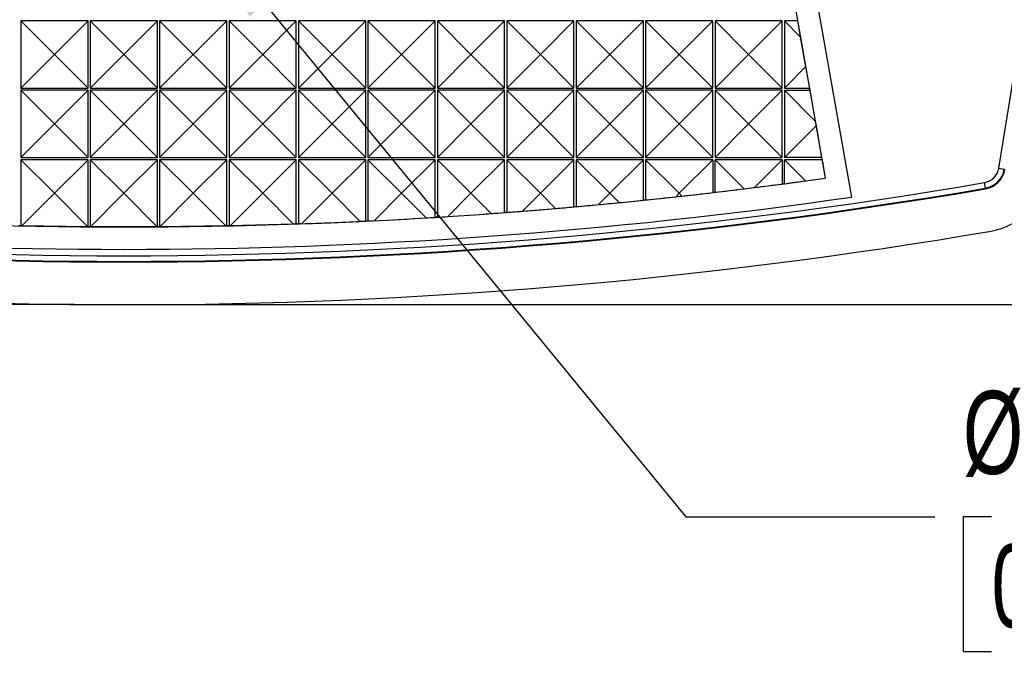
# Model space of a CAD drawing. Header units: millimetres. Extents: x 0 to 489, y 0 to 378.
# Tile 4 of 16: x 103 to 147, y 73 to 102. Entities that reach past the tile are written whole.
import ezdxf

# ---------------------------------------------------------------- set-up
doc = ezdxf.new("R2010")
doc.units = ezdxf.units.MM
doc.header["$LTSCALE"] = 1.75
doc.layers.add('DIMENSIONS', color=140, linetype='Continuous', lineweight=25)
doc.styles.add('SLDTEXTSTYLE0', font='TXT', dxfattribs={"width": 0.7})
doc.dimstyles.new('SLDDIMSTYLE0', dxfattribs={"dimtxt": 3.776514, "dimasz": 5.7785, "dimexe": 0, "dimexo": 0.0625, "dimgap": 0.944128, "dimtad": 0, "dimtih": 1, "dimtoh": 1, "dimrnd": 1e-09, "dimzin": 4, "dimdsep": 46, "dimtxsty": 'SLDTEXTSTYLE0', "dimsah": 1, "dimcen": 0.09, "dimadec": 0, "dimazin": 1, "dimtfac": 1, "dimtofl": 0, "dimtmove": 0, "dimatfit": 3, "dimfxl": 0, "dimfrac": 2, "dimtolj": 1, "dimtzin": 12, "dimarcsym": 0})
doc.dimstyles.new('SLDDIMSTYLE1', dxfattribs={"dimtxt": 3.776514, "dimasz": 5.7785, "dimexe": 0, "dimexo": 0.0625, "dimgap": 0.944128, "dimtad": 0, "dimtih": 1, "dimtoh": 1, "dimrnd": 1e-09, "dimzin": 12, "dimdsep": 46, "dimtxsty": 'SLDTEXTSTYLE0', "dimsah": 1, "dimcen": 0, "dimadec": 0, "dimazin": 3, "dimtfac": 1, "dimtofl": 0, "dimtmove": 0, "dimatfit": 3, "dimfxl": 0, "dimfrac": 2, "dimtolj": 1, "dimtzin": 12, "dimarcsym": 0})

# ---------------------------------------------------------------- blocks, each defined once
blk = doc.blocks.new('_D_1')
at = {"layer": 'DIMENSIONS'}
for p, q in [((110.036, 177.899), (171.938, 177.899)), ((166.382, 177.899), (166.382, 140.228)), ((160.771, 133.38), (159.503, 133.38)), ((159.503, 133.38), (159.503, 127.378)), ((171.993, 133.38), (173.261, 133.38)), ((173.261, 133.38), (173.261, 127.378)), ((159.503, 127.378), (160.771, 127.378)), ((173.261, 127.378), (171.993, 127.378)), ((166.382, 88.861), (166.382, 126.533)), ((110.036, 88.861), (171.938, 88.861))]:
    blk.add_line(p, q, dxfattribs=at)
for points in [[(166.382, 177.899), (165.493, 172.121), (167.271, 172.121)], [(166.382, 88.861), (167.271, 94.64), (165.493, 94.64)]]:
    blk.add_solid(points, dxfattribs=at)
at = {"layer": 'DIMENSIONS', "char_height": 3.7042, "attachment_point": 1, "style": 'SLDTEXTSTYLE0'}
for s, insert in [('89.0', (160.771, 139.001)), ('3.51', (160.771, 132.153))]:
    blk.add_mtext(s, dxfattribs=dict(at, insert=insert))
blk = doc.blocks.new('_D_2')
at = {"layer": 'DIMENSIONS'}
for p, q in [((105.591, 128.884), (46.064, 128.884)), ((51.62, 128.884), (51.62, 115.72)), ((46.009, 108.872), (44.741, 108.872)), ((44.741, 108.872), (44.741, 102.87)), ((57.231, 108.872), (58.499, 108.872)), ((58.499, 108.872), (58.499, 102.87)), ((44.741, 102.87), (46.009, 102.87)), ((58.499, 102.87), (57.231, 102.87)), ((51.62, 88.861), (51.62, 102.025)), ((105.591, 88.861), (46.064, 88.861))]:
    blk.add_line(p, q, dxfattribs=at)
for points in [[(51.62, 128.884), (50.731, 123.105), (52.509, 123.105)], [(51.62, 88.861), (52.509, 94.64), (50.731, 94.64)]]:
    blk.add_solid(points, dxfattribs=at)
at = {"layer": 'DIMENSIONS', "char_height": 3.7042, "attachment_point": 1, "style": 'SLDTEXTSTYLE0'}
for s, insert in [('40.0', (46.009, 114.493)), ('1.58', (46.009, 107.645))]:
    blk.add_mtext(s, dxfattribs=dict(at, insert=insert))
blk = doc.blocks.new('_D_3')
at = {"layer": 'DIMENSIONS'}
for p, q in [((110.449, 106.753), (132.915, 79.388)), ((132.915, 79.388), (144.027, 79.388)), ((146.563, 79.388), (145.295, 79.388)), ((145.295, 79.388), (145.295, 73.385)), ((157.786, 79.388), (159.054, 79.388)), ((159.054, 79.388), (159.054, 73.385)), ((145.295, 73.385), (146.563, 73.385)), ((159.054, 73.385), (157.786, 73.385))]:
    blk.add_line(p, q, dxfattribs=at)
blk.add_solid([(110.449, 106.753), (113.428, 101.723), (114.802, 102.851)], dxfattribs=at)
at = {"layer": 'DIMENSIONS', "char_height": 3.7042, "attachment_point": 1, "style": 'SLDTEXTSTYLE0'}
for s, insert in [('%%c', (145.283, 85.008)), ('8.3', (150.985, 85.008)), ('0.33', (146.563, 78.16))]:
    blk.add_mtext(s, dxfattribs=dict(at, insert=insert))

msp = doc.modelspace()

# ---------------------------------------------------------------- linework, layer by layer
for p, q in [((134.627, 125.858), (140.304, 93.661)), ((134.63, 125.859), (140.308, 93.662)), ((133.76, 125.02), (139.14, 94.506)), ((137.882, 101.63), (137.9, 101.53)), ((104.714, 100.03), (103.214, 101.53)), ((103.214, 101.53), (103.214, 98.53)), ((106.214, 101.53), (103.214, 101.53)), ((106.214, 101.53), (104.714, 100.03)), ((106.214, 98.53), (106.214, 101.53)), ((107.814, 100.03), (106.314, 101.53)), ((106.314, 101.53), (106.314, 98.53)), ((109.314, 101.53), (106.314, 101.53)), ((109.314, 101.53), (107.814, 100.03)), ((109.314, 98.53), (109.314, 101.53)), ((110.914, 100.03), (109.414, 101.53)), ((109.414, 101.53), (109.414, 98.53)), ((112.414, 101.53), (109.414, 101.53)), ((112.414, 101.53), (110.914, 100.03)), ((112.414, 98.53), (112.414, 101.53)), ((114.014, 100.03), (112.514, 101.53)), ((112.514, 101.53), (112.514, 98.53)), ((115.514, 101.53), (112.514, 101.53)), ((115.514, 101.53), (114.014, 100.03)), ((115.514, 98.53), (115.514, 101.53)), ((118.614, 101.53), (115.614, 101.53)), ((117.114, 100.03), (115.614, 101.53)), ((115.614, 101.53), (115.614, 98.53)), ((118.614, 101.53), (117.114, 100.03)), ((118.614, 98.53), (118.614, 101.53)), ((121.714, 101.53), (118.714, 101.53)), ((120.214, 100.03), (118.714, 101.53)), ((118.714, 101.53), (118.714, 98.53)), ((121.714, 101.53), (120.214, 100.03)), ((121.714, 98.53), (121.714, 101.53)), ((123.314, 100.03), (121.814, 101.53)), ((121.814, 101.53), (121.814, 98.53)), ((124.814, 101.53), (121.814, 101.53)), ((124.814, 101.53), (123.314, 100.03)), ((124.814, 98.53), (124.814, 101.53)), ((126.414, 100.03), (124.914, 101.53)), ((124.914, 101.53), (124.914, 98.53)), ((127.914, 101.53), (124.914, 101.53)), ((127.914, 101.53), (126.414, 100.03)), ((127.914, 98.53), (127.914, 101.53)), ((129.514, 100.03), (128.014, 101.53)), ((128.014, 101.53), (128.014, 98.53)), ((131.014, 101.53), (128.014, 101.53)), ((131.014, 101.53), (129.514, 100.03)), ((131.014, 98.53), (131.014, 101.53)), ((132.614, 100.03), (131.114, 101.53)), ((131.114, 101.53), (131.114, 98.53)), ((134.114, 101.53), (131.114, 101.53)), ((134.114, 101.53), (132.614, 100.03)), ((134.114, 98.53), (134.114, 101.53)), ((135.714, 100.03), (134.214, 101.53)), ((134.214, 101.53), (134.214, 98.53)), ((137.214, 101.53), (134.214, 101.53)), ((137.214, 101.53), (135.714, 100.03)), ((137.214, 98.53), (137.214, 101.53)), ((137.314, 101.53), (137.314, 98.53)), ((137.314, 101.53), (138.024, 100.82)), ((137.9, 101.53), (137.314, 101.53)), ((137.9, 101.53), (138.024, 100.82)), ((138.024, 100.82), (138.26, 99.477)), ((103.214, 98.53), (104.714, 100.03)), ((106.214, 98.53), (104.714, 100.03)), ((106.314, 98.53), (107.814, 100.03)), ((109.314, 98.53), (107.814, 100.03)), ((109.414, 98.53), (110.914, 100.03)), ((112.414, 98.53), (110.914, 100.03)), ((112.514, 98.53), (114.014, 100.03)), ((115.514, 98.53), (114.014, 100.03)), ((115.614, 98.53), (117.114, 100.03)), ((118.614, 98.53), (117.114, 100.03)), ((118.714, 98.53), (120.214, 100.03)), ((121.714, 98.53), (120.214, 100.03)), ((121.814, 98.53), (123.314, 100.03)), ((124.814, 98.53), (123.314, 100.03)), ((124.914, 98.53), (126.414, 100.03)), ((127.914, 98.53), (126.414, 100.03)), ((128.014, 98.53), (129.514, 100.03)), ((131.014, 98.53), (129.514, 100.03)), ((131.114, 98.53), (132.614, 100.03)), ((134.114, 98.53), (132.614, 100.03)), ((134.214, 98.53), (135.714, 100.03)), ((137.214, 98.53), (135.714, 100.03)), ((138.26, 99.477), (137.314, 98.53)), ((138.26, 99.477), (138.429, 98.53)), ((103.214, 98.53), (106.214, 98.53)), ((106.314, 98.53), (109.314, 98.53)), ((109.414, 98.53), (112.414, 98.53)), ((112.514, 98.53), (115.514, 98.53)), ((115.614, 98.53), (118.614, 98.53)), ((118.714, 98.53), (121.714, 98.53)), ((121.814, 98.53), (124.814, 98.53)), ((124.914, 98.53), (127.914, 98.53)), ((128.014, 98.53), (131.014, 98.53)), ((131.114, 98.53), (134.114, 98.53)), ((134.214, 98.53), (137.214, 98.53)), ((137.314, 98.53), (138.429, 98.53)), ((138.429, 98.53), (138.446, 98.43)), ((104.714, 96.93), (103.214, 98.43)), ((103.214, 98.43), (103.214, 95.43)), ((106.214, 98.43), (103.214, 98.43)), ((106.214, 98.43), (104.714, 96.93)), ((106.214, 95.43), (106.214, 98.43)), ((107.814, 96.93), (106.314, 98.43)), ((106.314, 98.43), (106.314, 95.43)), ((109.314, 98.43), (106.314, 98.43)), ((109.314, 98.43), (107.814, 96.93)), ((109.314, 95.43), (109.314, 98.43)), ((110.914, 96.93), (109.414, 98.43)), ((109.414, 98.43), (109.414, 95.43)), ((112.414, 98.43), (109.414, 98.43)), ((112.414, 98.43), (110.914, 96.93)), ((112.414, 95.43), (112.414, 98.43)), ((114.014, 96.93), (112.514, 98.43)), ((112.514, 98.43), (112.514, 95.43)), ((115.514, 98.43), (112.514, 98.43)), ((115.514, 98.43), (114.014, 96.93)), ((115.514, 95.43), (115.514, 98.43)), ((118.614, 98.43), (115.614, 98.43)), ((117.114, 96.93), (115.614, 98.43)), ((115.614, 98.43), (115.614, 95.43)), ((118.614, 98.43), (117.114, 96.93)), ((118.614, 95.43), (118.614, 98.43)), ((121.714, 98.43), (118.714, 98.43)), ((120.214, 96.93), (118.714, 98.43)), ((118.714, 98.43), (118.714, 95.43)), ((121.714, 98.43), (120.214, 96.93)), ((121.714, 95.43), (121.714, 98.43)), ((123.314, 96.93), (121.814, 98.43)), ((121.814, 98.43), (121.814, 95.43)), ((124.814, 98.43), (121.814, 98.43)), ((124.814, 98.43), (123.314, 96.93)), ((124.814, 95.43), (124.814, 98.43)), ((126.414, 96.93), (124.914, 98.43)), ((124.914, 98.43), (124.914, 95.43)), ((127.914, 98.43), (124.914, 98.43)), ((127.914, 98.43), (126.414, 96.93)), ((127.914, 95.43), (127.914, 98.43)), ((129.514, 96.93), (128.014, 98.43)), ((128.014, 98.43), (128.014, 95.43)), ((131.014, 98.43), (128.014, 98.43)), ((131.014, 98.43), (129.514, 96.93)), ((131.014, 95.43), (131.014, 98.43)), ((132.614, 96.93), (131.114, 98.43)), ((131.114, 98.43), (131.114, 95.43)), ((134.114, 98.43), (131.114, 98.43)), ((134.114, 98.43), (132.614, 96.93)), ((134.114, 95.43), (134.114, 98.43)), ((135.714, 96.93), (134.214, 98.43)), ((134.214, 98.43), (134.214, 95.43)), ((137.214, 98.43), (134.214, 98.43)), ((137.214, 98.43), (135.714, 96.93)), ((137.214, 95.43), (137.214, 98.43)), ((137.314, 98.43), (137.314, 95.43)), ((137.314, 98.43), (138.686, 97.058)), ((137.314, 98.43), (138.446, 98.43)), ((138.446, 98.43), (138.686, 97.058)), ((103.214, 95.43), (104.714, 96.93)), ((106.214, 95.43), (104.714, 96.93)), ((106.314, 95.43), (107.814, 96.93)), ((109.314, 95.43), (107.814, 96.93)), ((109.414, 95.43), (110.914, 96.93)), ((112.414, 95.43), (110.914, 96.93)), ((112.514, 95.43), (114.014, 96.93)), ((115.514, 95.43), (114.014, 96.93)), ((115.614, 95.43), (117.114, 96.93)), ((118.614, 95.43), (117.114, 96.93)), ((118.714, 95.43), (120.214, 96.93)), ((121.714, 95.43), (120.214, 96.93)), ((121.814, 95.43), (123.314, 96.93)), ((124.814, 95.43), (123.314, 96.93)), ((124.914, 95.43), (126.414, 96.93)), ((127.914, 95.43), (126.414, 96.93)), ((128.014, 95.43), (129.514, 96.93)), ((131.014, 95.43), (129.514, 96.93)), ((131.114, 95.43), (132.614, 96.93)), ((134.114, 95.43), (132.614, 96.93)), ((134.214, 95.43), (135.714, 96.93)), ((137.214, 95.43), (135.714, 96.93)), ((138.724, 96.84), (137.314, 95.43)), ((138.686, 97.058), (138.724, 96.84)), ((138.724, 96.84), (138.975, 95.43)), ((103.214, 95.43), (106.214, 95.43)), ((106.314, 95.43), (109.314, 95.43)), ((109.414, 95.43), (112.414, 95.43)), ((112.514, 95.43), (115.514, 95.43)), ((115.614, 95.43), (118.614, 95.43)), ((118.714, 95.43), (121.714, 95.43)), ((121.814, 95.43), (124.814, 95.43)), ((124.914, 95.43), (127.914, 95.43)), ((128.014, 95.43), (131.014, 95.43)), ((131.114, 95.43), (134.114, 95.43)), ((134.214, 95.43), (137.214, 95.43)), ((138.975, 95.43), (137.314, 95.43)), ((138.975, 95.43), (138.993, 95.33)), ((103.214, 95.33), (103.214, 92.378)), ((103.214, 95.33), (104.714, 93.83)), ((106.214, 95.33), (103.214, 95.33)), ((104.714, 93.83), (106.214, 95.33)), ((106.214, 92.337), (106.214, 95.33)), ((106.314, 95.33), (106.314, 92.337)), ((106.314, 95.33), (107.814, 93.83)), ((109.314, 95.33), (106.314, 95.33)), ((107.814, 93.83), (109.314, 95.33)), ((109.314, 92.337), (109.314, 95.33)), ((109.414, 95.33), (109.414, 92.337)), ((109.414, 95.33), (110.914, 93.83)), ((112.414, 95.33), (109.414, 95.33)), ((110.914, 93.83), (112.414, 95.33)), ((112.414, 92.378), (112.414, 95.33)), ((112.514, 95.33), (112.514, 92.381)), ((112.514, 95.33), (114.014, 93.83)), ((115.514, 95.33), (112.514, 95.33)), ((114.014, 93.83), (115.514, 95.33)), ((115.514, 92.463), (115.514, 95.33)), ((115.614, 95.33), (115.614, 92.466)), ((115.614, 95.33), (117.114, 93.83)), ((118.614, 95.33), (115.614, 95.33)), ((117.114, 93.83), (118.614, 95.33)), ((118.614, 92.589), (118.614, 95.33)), ((118.714, 95.33), (118.714, 92.594)), ((118.714, 95.33), (120.214, 93.83)), ((121.714, 95.33), (118.714, 95.33)), ((121.714, 95.33), (120.214, 93.83)), ((121.714, 92.759), (121.714, 95.33)), ((124.814, 95.33), (121.814, 95.33)), ((121.814, 95.33), (123.314, 93.83)), ((121.814, 95.33), (121.814, 92.765)), ((124.814, 95.33), (123.314, 93.83)), ((124.814, 92.97), (124.814, 95.33)), ((127.914, 95.33), (124.914, 95.33)), ((124.914, 95.33), (126.414, 93.83)), ((124.914, 95.33), (124.914, 92.978)), ((127.914, 95.33), (126.414, 93.83)), ((127.914, 93.225), (127.914, 95.33)), ((131.014, 95.33), (128.014, 95.33)), ((128.014, 95.33), (129.514, 93.83)), ((128.014, 95.33), (128.014, 93.234)), ((131.014, 95.33), (129.514, 93.83)), ((131.014, 93.523), (131.014, 95.33)), ((131.114, 95.33), (131.114, 93.533)), ((131.114, 95.33), (132.614, 93.83)), ((134.114, 95.33), (131.114, 95.33)), ((134.114, 95.33), (132.614, 93.83)), ((134.114, 95.33), (134.114, 93.863)), ((134.214, 93.875), (134.214, 95.33)), ((135.51, 94.033), (134.214, 95.33)), ((137.214, 95.33), (134.214, 95.33)), ((137.214, 95.33), (135.974, 94.091)), ((137.214, 95.33), (137.214, 94.247)), ((138.256, 94.388), (137.314, 95.33)), ((138.993, 95.33), (137.314, 95.33)), ((137.314, 94.26), (137.314, 95.33)), ((138.993, 95.33), (139.136, 94.509)), ((146.887, 94.95), (147.133, 94.908)), ((139.136, 94.509), (139.14, 94.506)), ((146.286, 94.061), (146.244, 94.307)), ((103.261, 92.378), (104.714, 93.83)), ((104.714, 93.83), (106.206, 92.337)), ((106.32, 92.337), (107.814, 93.83)), ((107.814, 93.83), (109.307, 92.337)), ((109.421, 92.337), (110.914, 93.83)), ((110.914, 93.83), (112.366, 92.378)), ((112.565, 92.382), (114.014, 93.83)), ((114.014, 93.83), (115.385, 92.459)), ((115.755, 92.471), (117.114, 93.83)), ((117.114, 93.83), (118.366, 92.578)), ((118.992, 92.608), (120.214, 93.83)), ((121.309, 92.735), (120.214, 93.83)), ((123.314, 93.83), (122.278, 92.795)), ((124.216, 92.927), (123.314, 93.83)), ((126.414, 93.83), (125.617, 93.033)), ((127.089, 93.155), (126.414, 93.83)), ((129.514, 93.83), (129.011, 93.327)), ((129.928, 93.415), (129.514, 93.83)), ((132.614, 93.83), (132.462, 93.679)), ((132.735, 93.709), (132.614, 93.83)), ((146.291, 94.031), (146.286, 94.061)), ((103.261, 92.378), (103.214, 92.378)), ((106.206, 92.337), (103.261, 92.378)), ((106.214, 92.337), (106.206, 92.337)), ((106.32, 92.337), (106.314, 92.337)), ((109.307, 92.337), (106.32, 92.337)), ((109.314, 92.337), (109.307, 92.337)), ((109.421, 92.337), (109.414, 92.337)), ((112.366, 92.378), (109.421, 92.337)), ((112.414, 92.378), (112.366, 92.378)), ((112.565, 92.382), (112.514, 92.381)), ((115.385, 92.459), (112.565, 92.382)), ((115.514, 92.463), (115.385, 92.459)), ((115.755, 92.471), (115.614, 92.466)), ((118.614, 92.589), (118.366, 92.578)), ((118.992, 92.608), (118.714, 92.594))]:
    msp.add_line(p, q)
at = {"flags": 128}
for points in [[(137.314, 94.26), (137.301, 94.259), (137.289, 94.257), (137.276, 94.255), (137.264, 94.254), (137.251, 94.252), (137.239, 94.25), (137.226, 94.249), (137.214, 94.247)], [(134.214, 93.875), (134.201, 93.873), (134.189, 93.872), (134.176, 93.871), (134.164, 93.869), (134.151, 93.868), (134.139, 93.866), (134.126, 93.865), (134.114, 93.863)], [(128.014, 93.234), (128.001, 93.233), (127.989, 93.232), (127.976, 93.231), (127.964, 93.229), (127.951, 93.228), (127.939, 93.227), (127.926, 93.226), (127.914, 93.225)], [(131.114, 93.533), (131.101, 93.532), (131.089, 93.53), (131.076, 93.529), (131.064, 93.528), (131.051, 93.526), (131.039, 93.525), (131.026, 93.524), (131.014, 93.523)], [(124.914, 92.978), (124.901, 92.977), (124.889, 92.976), (124.876, 92.975), (124.864, 92.974), (124.851, 92.973), (124.839, 92.972), (124.826, 92.971), (124.814, 92.97)], [(103.214, 92.378), (103.201, 92.379), (103.189, 92.379), (103.176, 92.379), (103.164, 92.379), (103.151, 92.38), (103.139, 92.38), (103.126, 92.38), (103.114, 92.381)], [(106.314, 92.337), (106.301, 92.337), (106.289, 92.337), (106.276, 92.337), (106.264, 92.337), (106.251, 92.337), (106.239, 92.337), (106.226, 92.337), (106.214, 92.337)], [(109.414, 92.337), (109.401, 92.337), (109.389, 92.337), (109.376, 92.337), (109.364, 92.337), (109.351, 92.337), (109.339, 92.337), (109.326, 92.337), (109.314, 92.337)], [(112.514, 92.381), (112.501, 92.38), (112.489, 92.38), (112.476, 92.38), (112.464, 92.379), (112.451, 92.379), (112.439, 92.379), (112.426, 92.379), (112.414, 92.378)], [(115.614, 92.466), (115.601, 92.466), (115.589, 92.465), (115.576, 92.465), (115.564, 92.464), (115.551, 92.464), (115.539, 92.463), (115.526, 92.463), (115.514, 92.463)], [(118.714, 92.594), (118.701, 92.593), (118.689, 92.593), (118.676, 92.592), (118.664, 92.592), (118.651, 92.591), (118.639, 92.59), (118.626, 92.59), (118.614, 92.589)], [(121.814, 92.765), (121.801, 92.764), (121.789, 92.763), (121.776, 92.762), (121.764, 92.762), (121.751, 92.761), (121.739, 92.76), (121.726, 92.759), (121.714, 92.759)]]:
    msp.add_lwpolyline(points, dxfattribs=at)
for centre, radius, start, end in [((-77.734, 133.38), 227.885, 350.29132, 9.70868), ((146.111, 95.083), 0.787, 279.7086, 350.2914), ((146.111, 95.083), 1.037, 279.7086, 350.2914), ((146.111, 95.083), 1.067, 279.7086, 350.2914), ((146.024, 95.169), 3.069, 279.6907, 350.3093), ((107.814, 318.928), 227.885, 260.29132, 279.70868), ((107.814, 318.93), 226.6, 262.05369, 277.94632), ((107.814, 318.93), 228.167, 260.29141, 279.70859), ((107.814, 318.93), 228.137, 260.29141, 279.70859), ((107.814, 318.93), 227.6, 261.7919, 278.2081), ((107.814, 318.93), 230.069, 260.30927, 279.69073)]:
    msp.add_arc(centre, radius, start, end)
for centre, major_axis, start_param, end_param in [((108.209, 318.93), (226.548, 0), 4.835253, 4.840768), ((107.418, 318.93), (226.651, 0), 4.844674, 4.84887), ((107.814, 319.326), (0, 226.989), 3.27611, 3.280024), ((107.418, 318.93), (226.64, 0), 4.81713, 4.823116), ((107.814, 318.535), (0, 226.204), 3.250777, 3.251989), ((108.209, 318.93), (226.553, 0), 4.820856, 4.82698), ((107.418, 318.93), (226.645, 0), 4.830891, 4.836656), ((107.814, 319.326), (0, 226.989), 3.263914, 3.265972), ((108.209, 318.93), (226.564, 0), 4.795816, 4.799468), ((107.418, 318.93), (226.634, 0), 4.803388, 4.807807), ((107.814, 318.535), (0, 226.204), 3.235439, 3.239514), ((108.209, 318.93), (226.559, 0), 4.8084, 4.813214), ((107.418, 318.93), (226.623, 0), 4.775951, 4.778006), ((107.814, 318.535), (0, 226.204), 3.205582, 3.21417), ((108.209, 318.93), (226.569, 0), 4.783097, 4.785739), ((107.418, 318.93), (226.629, 0), 4.789663, 4.792776), ((107.814, 318.535), (0, 226.204), 3.22038, 3.226909), ((107.814, 318.535), (0, 226.204), 3.176706, 3.188258), ((107.814, 318.535), (0, 226.204), 3.191029, 3.201288), ((108.209, 318.93), (226.575, 0), 4.770236, 4.772025)]:
    msp.add_ellipse(centre, major_axis=major_axis, ratio=0.999998, start_param=start_param, end_param=end_param)

# ---------------------------------------------------------------- dimensions: what is measured, and where the dimension line sits
at = {"layer": 'DIMENSIONS'}
for base, p1, p2, picture, middle in [((166.382, 177.899), (107.814, 88.861), (107.814, 177.899), '_D_1', (166.382, 133.38)), ((51.62, 88.861), (107.814, 128.884), (107.814, 88.861), '_D_2', (51.62, 108.872))]:
    dim = msp.add_linear_dim(base=base, p1=p1, p2=p2, angle=90, dimstyle='SLDDIMSTYLE0', dxfattribs=at)
    dim.commit()
    dim.dimension.update_dxf_attribs({"geometry": picture, "text_midpoint": middle, "dimtype": 160})
dim = msp.add_diameter_dim_2p(p1=(105.181, 113.17), p2=(110.449, 106.753), dimstyle='SLDDIMSTYLE1', dxfattribs=at)
dim.commit()
dim.dimension.update_dxf_attribs({"geometry": '_D_3', "text_midpoint": (152.174, 79.388), "dimtype": 163})

doc.saveas('drawing.dxf')
